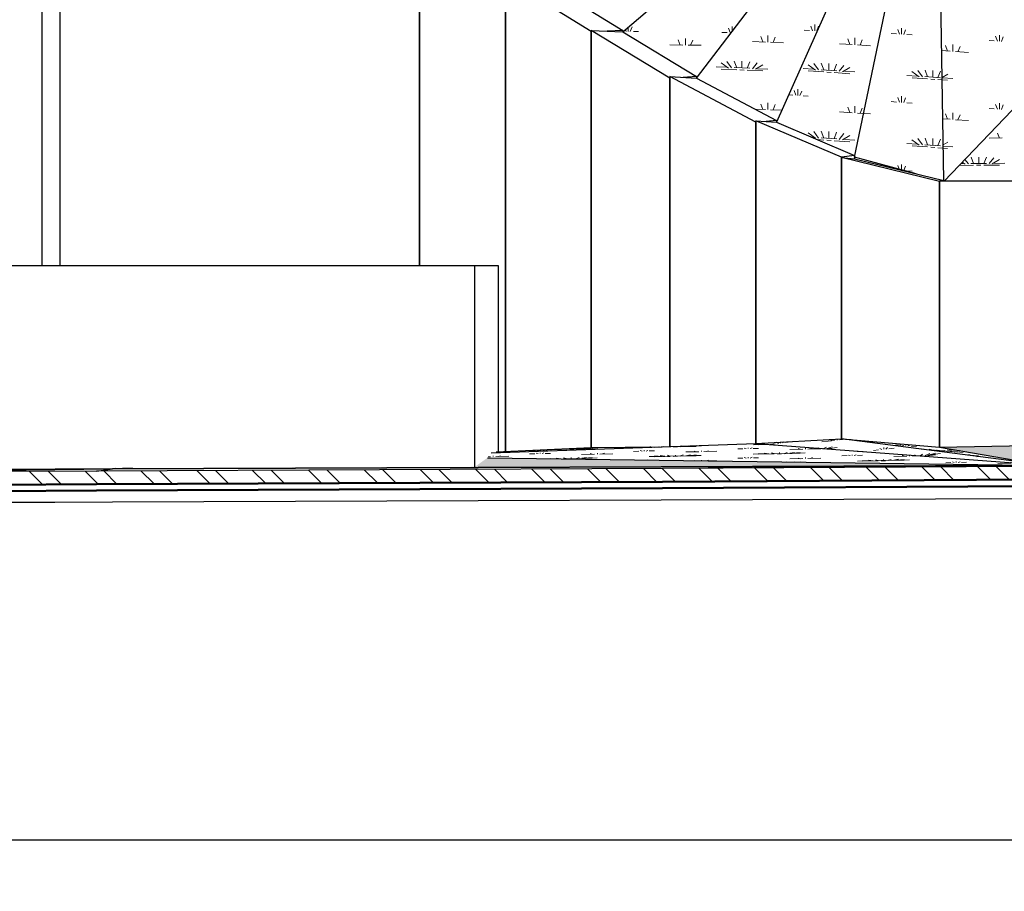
# Model space of a CAD drawing. Extents: x -805 to 3526, y -961 to 1039.
# Tile 107 of 256: x 288.45 to 294.46, y 28.26 to 33.58. Entities that reach past the tile are written whole.
import ezdxf

# ---------------------------------------------------------------- set-up
doc = ezdxf.new("R2010")
doc.units = 0
doc.linetypes.add('AUSGEZOGEN', pattern=[2, 1, 1])
doc.layers.get('0').update_dxf_attribs({"color": 251})
for name, color, linetype, lineweight in [('P-HP-Dorsten 2022 - Ansicht$0$VE22-087 - Bf_Dorsten-Hervest ModellRevit2021_rvt-1-Schnitt 8$0$A-FLOR', 192, 'Continuous', 9), ('P-HP-Dorsten 2022 - Ansicht$0$VE22-087 - Bf_Dorsten-Hervest ModellRevit2021_rvt-1-Schnitt 8$0$A-FLOR-FNSH', 192, 'Continuous', 35), ('P-HP-Dorsten 2022 - Ansicht$0$VE22-087 - Bf_Dorsten-Hervest ModellRevit2021_rvt-1-Schnitt 8$0$A-FLOR-PATT', 8, 'Continuous', 35), ('P-HP-Dorsten 2022 - Ansicht$0$VE22-087 - Bf_Dorsten-Hervest ModellRevit2021_rvt-1-Schnitt 8$0$A-GENM', 13, 'Continuous', 9), ('P-HP-Dorsten 2022 - Ansicht$0$VE22-087 - Bf_Dorsten-Hervest ModellRevit2021_rvt-1-Schnitt 8$0$A-WALL', 113, 'Continuous', 9), ('TTK-B-Bestand', 252, 'Continuous', 35), ('TTK-P-Treppe oben', 12, 'Continuous', 25), ('TTK-P-Treppe unten', 12, 'Continuous', 25)]:
    doc.layers.add(name, color=color, linetype=linetype, lineweight=lineweight)
for name, color, linetype in [('TTK-P-Bahnsteig', 12, 'Continuous'), ('TTK-P-TEXT', 12, 'AUSGEZOGEN'), ('TTK-P-Verm-ProVI', 112, 'Continuous')]:
    doc.layers.add(name, color=color, linetype=linetype)
doc.styles.add('AKG DIN 6776', font='AKG_DIN67.TTF')
doc.dimstyles.new('TTK$6', dxfattribs={"dimtxt": 2.5, "dimasz": 2.5, "dimexe": 3.5, "dimexo": 0.1, "dimgap": 1, "dimtad": 1, "dimzin": 0, "dimtxsty": 'AKG DIN 6776', "dimblk": 'OBLIQUE', "dimcen": -0.09, "dimdle": 3, "dimse1": 1, "dimse2": 1, "dimclrd": 256, "dimclre": 256, "dimclrt": 256, "dimadec": 3, "dimazin": 0, "dimtfac": 1, "dimtofl": 0, "dimtmove": 0, "dimatfit": 3, "dimldrblk": 'OBLIQUE', "dimfxl": 7, "dimfxlon": 1, "dimtolj": 1, "dimtzin": 0, "dimlwd": -1, "dimlwe": -1, "dimarcsym": 0})

# ---------------------------------------------------------------- blocks, each defined once
blk = doc.blocks.new('*D549')
at = {"layer": 'DEFPOINTS', "color": 0}
for p in [(1594.653, 36.7397), (1594.3062, 36.5752), (8.2233, 0)]:
    blk.add_point(p, dxfattribs=at)
at = {"layer": 'TTK-B-Bestand', "insert": (1594.1093, 36.9835), "char_height": 0.25, "attachment_point": 5, "style": 'AKG DIN 6776'}
blk.add_mtext('\\A1;36,588', dxfattribs=at)
blk = doc.blocks.new('_OBLIQUE')
at = {"color": 0, "linetype": 'ByBlock'}
blk.add_line((-0.5, -0.5), (0.5, 0.5), dxfattribs=at)
blk = doc.blocks.new('*D548')
at = {"layer": 'DEFPOINTS', "color": 0}
for p in [(1585.5366, 36.7706), (1585.0459, 36.614), (-0.8681, 0.0309)]:
    blk.add_point(p, dxfattribs=at)
at = {"layer": 'TTK-B-Bestand', "insert": (1585.0178, 37.0144), "char_height": 0.25, "attachment_point": 5, "style": 'AKG DIN 6776'}
blk.add_mtext('\\A1;36,621', dxfattribs=at)
blk = doc.blocks.new('*D547')
at = {"layer": 'DEFPOINTS', "color": 0}
for p in [(1244.5951, 35.6713), (1244.1853, 35.5313), (0, 0)]:
    blk.add_point(p, dxfattribs=at)
at = {"layer": 'TTK-P-Treppe unten', "insert": (1244.1389, 35.9152), "char_height": 0.25, "attachment_point": 5, "style": 'AKG DIN 6776', "bg_fill": 3, "box_fill_scale": 1.1, "bg_fill_color": 256, "bg_fill_true_color": 13158600, "bg_fill_transparency": 0}
blk.add_mtext('\\A1;35,53', dxfattribs=at)
blk = doc.blocks.new('*D546')
at = {"layer": 'DEFPOINTS', "color": 0}
for p in [(1248.9571, 37.4519), (1249.0816, 37.3335), (0, 0)]:
    blk.add_point(p, dxfattribs=at)
at = {"layer": 'TTK-P-Treppe unten', "insert": (1249.4133, 37.6958), "char_height": 0.25, "attachment_point": 5, "style": 'AKG DIN 6776'}
blk.add_mtext('\\A1;37,33', dxfattribs=at)
blk = doc.blocks.new('*D545')
at = {"layer": 'DEFPOINTS', "color": 0}
for p in [(1259.6018, 37.4765), (1259.6991, 37.3874), (0.198, 0.0396)]:
    blk.add_point(p, dxfattribs=at)
at = {"layer": 'TTK-P-Treppe unten', "insert": (1259.1455, 37.7204), "char_height": 0.25, "attachment_point": 5, "style": 'AKG DIN 6776'}
blk.add_mtext('\\A1;37,35', dxfattribs=at)
blk = doc.blocks.new('*D543')
at = {"layer": 'DEFPOINTS', "color": 0}
for p in [(859.6449, 36.5698), (860.128, 36.5698), (-0.7156, 0.0247)]:
    blk.add_point(p, dxfattribs=at)
at = {"layer": 'TTK-P-TEXT', "insert": (860.5843, 36.8136), "char_height": 0.25, "attachment_point": 5, "style": 'AKG DIN 6776'}
blk.add_mtext('\\A1;36,55', dxfattribs=at)
blk = doc.blocks.new('*D541')
at = {"layer": 'DEFPOINTS', "color": 0}
for p in [(868.7985, 36.6417), (869.2816, 36.6417), (8.438, 0.0966)]:
    blk.add_point(p, dxfattribs=at)
at = {"layer": 'TTK-B-Bestand', "insert": (869.7378, 36.8855), "char_height": 0.25, "attachment_point": 5, "style": 'AKG DIN 6776'}
blk.add_mtext('\\A1;36,55', dxfattribs=at)
blk = doc.blocks.new('*D540')
at = {"layer": 'DEFPOINTS', "color": 0}
for p in [(1239.4124, 37.4656), (1239.2481, 37.3256), (-4.9372, 1.7943)]:
    blk.add_point(p, dxfattribs=at)
at = {"layer": 'TTK-P-Treppe unten', "insert": (1238.8681, 37.7095), "char_height": 0.25, "attachment_point": 5, "style": 'AKG DIN 6776', "bg_fill": 3, "box_fill_scale": 1.1, "bg_fill_color": 256, "bg_fill_true_color": 13158600, "bg_fill_transparency": 0}
blk.add_mtext('\\A1;37,329', dxfattribs=at)
blk = doc.blocks.new('*D539')
at = {"layer": 'DEFPOINTS', "color": 0}
for p in [(303.4751, 35.7451), (303.9213, 35.7444), (0, 0)]:
    blk.add_point(p, dxfattribs=at)
at = {"layer": 'TTK-P-Treppe oben', "insert": (304.3775, 35.9883), "char_height": 0.25, "attachment_point": 5, "style": 'AKG DIN 6776'}
blk.add_mtext('\\A1;35,75', dxfattribs=at)
blk = doc.blocks.new('*D538')
at = {"layer": 'DEFPOINTS', "color": 0}
for p in [(1076.6395, 36.011), (1076.7895, 35.997), (0, 0)]:
    blk.add_point(p, dxfattribs=at)
at = {"layer": 'TTK-P-Treppe oben', "insert": (1076.1833, 36.2548), "char_height": 0.25, "attachment_point": 5, "style": 'AKG DIN 6776'}
blk.add_mtext('\\A1;36,00', dxfattribs=at)
blk = doc.blocks.new('P-HP-Dorsten 2022 - Ansicht$0$VE22-087 - Bf_Dorsten-Hervest ModellRevit2021_rvt-1-Schnitt 8$0$Metall-Kasten_variabel - Kasten-14655593-Schnitt 8')
at = {"layer": 'P-HP-Dorsten 2022 - Ansicht$0$VE22-087 - Bf_Dorsten-Hervest ModellRevit2021_rvt-1-Schnitt 8$0$A-GENM', "color": 250, "lineweight": 25}
for p, q in [((-52035.5, 32080.3), (-45552, 32080.3)), ((-45552, 32080.3), (-45409.6, 32080.3)), ((-45552, 30850.9), (-45552, 32080.3)), ((-45409.6, 32080.3), (-45409.6, 30943.4))]:
    blk.add_line(p, q, dxfattribs=at)

msp = doc.modelspace()

# ---------------------------------------------------------------- dimensions: what is measured, and where the dimension line sits
at = {"layer": 'TTK-B-Bestand', "color": 251}
for feature_location, offset, origin, text, picture, middle in [((1585.0459, 36.614), (0.4461, 0.1576), (-0.8681, 0.0309), '36,621', '*D548', (1585.0178, 37.0144)), ((1594.3062, 36.5752), (0.2947, 0.1656), (8.2233, 0), '36,588', '*D549', (1594.1093, 36.9835))]:
    dim = msp.add_ordinate_dim(feature_location=feature_location, offset=offset, dtype=0, origin=origin, text=text, dimstyle='TTK$6', override={"dimscale": 0, "dimdec": 3, "dimtmove": 1, "dimfxlon": 0}, dxfattribs=at)
    dim.commit()
    dim.dimension.update_dxf_attribs({"geometry": picture, "text_midpoint": middle})

# ---------------------------------------------------------------- next in the draw order: dimensions: what is measured, and where the dimension line sits
at = {"layer": 'TTK-P-Treppe unten', "color": 251}
dim = msp.add_ordinate_dim(feature_location=(1244.1853, 35.5313), offset=(0.4098, 0.14), dtype=0, origin=(0, 0), dimstyle='TTK$6', override={"dimscale": 0, "dimtfill": 1}, dxfattribs=at)
dim.commit()
dim.dimension.update_dxf_attribs({"geometry": '*D547', "text_midpoint": (1244.1389, 35.9152)})

# ---------------------------------------------------------------- next in the draw order: hatches: boundary and pattern name
at = {"layer": 'P-HP-Dorsten 2022 - Ansicht$0$VE22-087 - Bf_Dorsten-Hervest ModellRevit2021_rvt-1-Schnitt 8$0$A-FLOR-PATT', "lineweight": 9}
h = msp.add_hatch(dxfattribs=at)
h.set_pattern_fill('FP_57', color=251, scale=0.001, style=0, pattern_type=2)
h.set_pattern_definition([(6.775, (306.39288, 32.16624), (0.6304234, 0.1876972), [0.095228, -0.019046, 0.025394, -0.495188]), (6.775, (306.39288, 32.16624), (0.6304234, 0.1876972), [-0.139668, -0.019046, 0.095228, -0.380914]), (6.775, (306.36136, 32.16588), (0.6304234, 0.1876972), [0.063486, -0.047614, 0.095228, -0.428528]), (6.775, (306.36136, 32.16588), (0.6304234, 0.1876972), [-0.206328, -0.047614, 0.063486, -0.317428]), (6.775, (306.58201, 32.23722), (0.6304234, 0.1876972), [0.079357, -0.031743, 0.079357, -0.444399]), (6.775, (306.2668, 32.22233), (0.6304234, 0.1876972), [0.031743, -0.063486, 0.031743, -0.507885]), (90, (306.32984, 32.2298), (-0.630422, 0.037904), [0.010152, -0.10265]), (90, (306.51897, 32.1846), (-0.630422, 0.037904), [0.01128, -0.101522]), (90, (306.6766, 32.24845), (-0.630422, 0.037904), [0.01128, -0.101522]), (16.58, (306.60092, 32.19322), (5e-07, 0.1128022), [0.046512, -0.611261]), (176.559, (306.43701, 32.17374), (-0.6304229, -0.0748956), [0.044658, -0.586903]), (25.486, (306.58201, 32.19153), (2e-08, 0.1128028), [0.031233, -0.667148]), (39.846, (306.55049, 32.18835), (5.6e-07, 0.11280257), [0.019915, -0.801196]), (39.846, (306.70809, 32.2522), (5.6e-07, 0.11280257), [0.015932, -0.805179]), (39.846, (306.34245, 32.23132), (5.6e-07, 0.11280257), [0.01394, -0.807171]), (149.166, (306.48744, 32.18086), (4e-07, 0.1128028), [0.017807, -0.716388]), (149.166, (306.64505, 32.24471), (4e-07, 0.1128028), [0.014245, -0.71995]), (149.166, (306.31723, 32.22832), (4e-07, 0.1128028), [0.012465, -0.721731]), (166.555, (306.45592, 32.17655), (9e-07, 0.1128023), [0.028988, -0.619198])])
h.paths.add_polyline_path([(294.7218, 30.8586), (293.4631, 31.0223), (292.9403, 30.9943), (294.6931, 30.8608)])
h = msp.add_hatch(dxfattribs=at)
h.set_pattern_fill('FP_58', color=251, scale=0.001, style=0, pattern_type=2)
h.set_pattern_definition([(355.412, (305.945694, 29.928354), (0.6329628, -0.028271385), [0.09525, -0.01905, 0.0254, -0.01905, -0.476248]), (355.412, (305.945694, 29.928354), (0.6329628, -0.028271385), [-0.158749, 0.09525, -0.380998]), (355.412, (305.914045, 29.93157), (0.6329628, -0.028271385), [0.0635, -0.047625, 0.09525, -0.047625, -0.380998]), (355.412, (305.914045, 29.93157), (0.6329628, -0.028271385), [-0.253999, 0.0635, -0.317499]), (355.412, (306.135582, 29.9228), (0.6329628, -0.028271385), [0.079375, -0.03175, 0.079375, -0.444498]), (355.412, (305.8191, 29.952703), (0.6329628, -0.028271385), [0.03175, -0.0635, 0.03175, -0.507998]), (90, (305.8824, 29.9476), (-0.632962, 0.07332), [0.002027, -0.020495]), (90, (306.0723, 29.9189), (-0.632962, 0.07332), [0.002252, -0.02027]), (90, (306.2305, 29.9152), (-0.632962, 0.07332), [0.002252, -0.02027]), (357.442, (306.15457, 29.912042), (1.92e-07, 0.022522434), [0.044802, -0.588792]), (173.393, (305.99, 29.925249), (-0.632962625, 0.050792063), [0.045056, -0.592138]), (359.47937, (306.135582, 29.913678), (-3e-09, 0.02252193), [0.028308, -0.60468]), (3.552, (306.103934, 29.91633), (-3.53e-07, 0.022522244), [0.015381, -0.6188]), (3.552, (306.262175, 29.91264), (-3.53e-07, 0.022522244), [0.012305, -0.621876]), (3.552, (305.895057, 29.946607), (-3.53e-07, 0.022522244), [0.010767, -0.623414]), (167.452, (306.040638, 29.92141), (6e-08, 0.02252194), [0.015727, -0.632725]), (167.452, (306.198879, 29.91772), (6e-08, 0.02252194), [0.012582, -0.63587]), (167.452, (305.869738, 29.948639), (6e-08, 0.02252194), [0.011009, -0.637443]), (171.39, (306.00899, 29.923838), (-1.53e-07, 0.02252285), [0.02863, -0.611547])])
h.paths.add_polyline_path([(294.7218, 30.8586), (294.0614, 30.9704), (293.4631, 31.0223), (294.6972, 30.8618)])
h = msp.add_hatch(dxfattribs=at)
h.set_pattern_fill('FP_56', color=251, scale=0.001, style=0, pattern_type=2)
h.set_pattern_definition([(1.352, (306.2874, 31.076114), (0.63482225, 0.06372116), [0.09525, -0.01905, 0.0254, -0.01905, -0.476249]), (1.352, (306.2874, 31.076114), (0.63482225, 0.06372116), [-0.15875, 0.09525, -0.380999]), (1.352, (306.255657, 31.07683), (0.63482225, 0.06372116), [0.0635, -0.047625, 0.09525, -0.047625, -0.380999]), (1.352, (306.255657, 31.07683), (0.63482225, 0.06372116), [-0.254, 0.0635, -0.317499]), (1.352, (306.477844, 31.101565), (0.63482225, 0.06372116), [0.079375, -0.03175, 0.079375, -0.444499]), (1.352, (306.160433, 31.103824), (0.63482225, 0.06372116), [0.03175, -0.0635, 0.03175, -0.507999]), (90, (306.2239, 31.1053), (-0.634822, 0.03376), [0.004386, -0.044352]), (90, (306.41436, 31.0806), (-0.634822, 0.03376), [0.004874, -0.043864]), (90, (306.57307, 31.1038), (-0.634822, 0.03376), [0.004874, -0.043864]), (5.731, (306.49689, 31.08203), (5e-08, 0.04873862), [0.045114, -0.592898]), (176.956, (306.331835, 31.07814), (-0.6348222, -0.01498028), [0.044952, -0.590767]), (10.045, (306.477844, 31.081826), (2e-08, 0.0487381), [0.028832, -0.615873]), (18.299, (306.446103, 31.08132), (-7.3e-07, 0.04873843), [0.016217, -0.652416]), (18.299, (306.60481, 31.10456), (-7.3e-07, 0.04873843), [0.012973, -0.65566]), (18.299, (306.23661, 31.10562), (-7.3e-07, 0.04873843), [0.011352, -0.657281]), (164.172, (306.38262, 31.079823), (-6.9e-07, 0.0487381), [0.016004, -0.643838]), (164.172, (306.541327, 31.103063), (-6.9e-07, 0.0487381), [0.012803, -0.647039]), (164.172, (306.21122, 31.10502), (-6.9e-07, 0.0487381), [0.011202, -0.648639]), (172.596, (306.35088, 31.07883), (-3.4e-07, 0.04873842), [0.028629, -0.611531])])
h.paths.add_polyline_path([(294.7218, 30.8586), (298.2348, 31.0553), (294.0614, 30.9704), (294.7029, 30.8618)])
h = msp.add_hatch(dxfattribs=at)
h.set_pattern_fill('FP_61', color=251, scale=0.001, style=0, pattern_type=2)
h.set_pattern_definition([(1.378, (306.288694, 31.074817), (0.63481467, 0.07293332), [0.09525, -0.01905, 0.0254, -0.01905, -0.476249]), (1.378, (306.288694, 31.074817), (0.63481467, 0.07293332), [-0.15875, 0.09525, -0.380999]), (1.378, (306.25695, 31.075784), (0.63481467, 0.07293332), [0.0635, -0.047625, 0.09525, -0.047625, -0.380999]), (1.378, (306.25695, 31.075784), (0.63481467, 0.07293332), [-0.253999, 0.0635, -0.317499]), (1.378, (306.47914, 31.104194), (0.63481467, 0.07293332), [0.079375, -0.03175, 0.079375, -0.444499]), (1.378, (306.16173, 31.10809), (0.63481467, 0.07293332), [0.03175, -0.0635, 0.03175, -0.507999]), (90, (306.2252, 31.1096), (-0.634815, 0.042392), [0.00519, -0.052473]), (90, (306.41566, 31.0796), (-0.634815, 0.042392), [0.005766, -0.051897]), (90, (306.57436, 31.1065), (-0.634815, 0.042392), [0.005766, -0.051897]), (6.554, (306.49818, 31.08101), (3.8e-07, 0.05766289), [0.045183, -0.593807]), (176.18, (306.33313, 31.07704), (-0.63481512, -0.01527616), [0.044988, -0.59124]), (11.625, (306.47914, 31.08084), (-3.6e-07, 0.05766274), [0.028984, -0.619125]), (21.176, (306.447397, 31.080365), (2.7e-07, 0.05766276), [0.016511, -0.664273]), (21.176, (306.6061, 31.10725), (2.7e-07, 0.05766276), [0.013209, -0.667575]), (21.176, (306.23791, 31.109923), (2.7e-07, 0.05766276), [0.011558, -0.669227]), (161.259, (306.383916, 31.07884), (-3e-07, 0.05766338), [0.016259, -0.654098]), (161.259, (306.54262, 31.10572), (-3e-07, 0.05766338), [0.013007, -0.65735]), (161.259, (306.212516, 31.10931), (-3e-07, 0.05766338), [0.011381, -0.658976]), (171.043, (306.352175, 31.077786), (-2.3e-07, 0.05766321), [0.02874, -0.613911])])
h.paths.add_polyline_path([(294.7218, 30.8586), (292.9403, 30.9943), (291.3268, 30.9365), (291.3029, 30.9053), (294.6931, 30.859)])
h = msp.add_hatch(dxfattribs=at)
h.set_pattern_fill('FP_60', color=251, scale=0.001, style=0, pattern_type=2)
h.set_pattern_definition([(1.593, (306.291196, 31.293439), (0.634755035, 0.031161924), [0.09525, -0.01905, 0.0254, -0.01905, -0.47625]), (1.593, (306.291196, 31.293439), (0.634755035, 0.031161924), [-0.15875, 0.09525, -0.381]), (1.593, (306.259458, 31.292961), (0.634755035, 0.031161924), [0.0635, -0.047625, 0.09525, -0.047625, -0.381]), (1.593, (306.259458, 31.292961), (0.634755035, 0.031161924), [-0.254, 0.0635, -0.3175]), (1.593, (306.481622, 31.304545), (0.634755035, 0.031161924), [0.079375, -0.03175, 0.079375, -0.4445]), (1.593, (306.164245, 31.298418), (0.634755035, 0.031161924), [0.03175, -0.0635, 0.03175, -0.508]), (90, (306.2277, 31.3002), (-0.634754, -0.004148), [0.001216, -0.012294]), (90, (306.41815, 31.2974), (-0.634754, -0.004148), [0.001351, -0.012159]), (90, (306.57683, 31.3072), (-0.634754, -0.004148), [0.001351, -0.012159]), (2.811, (306.500665, 31.299536), (1.5e-08, 0.013509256), [0.044938, -0.590581]), (180.374, (306.335629, 31.294945), (-0.634754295, -0.017652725), [0.044885, -0.589883]), (4.026, (306.481622, 31.299074), (3.1e-08, 0.013509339), [0.028457, -0.607867]), (6.444, (306.449884, 31.298258), (-1.81e-07, 0.013509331), [0.015493, -0.623298]), (6.444, (306.608573, 31.308077), (-1.81e-07, 0.013509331), [0.012394, -0.626396]), (6.444, (306.240415, 31.300537), (-1.81e-07, 0.013509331), [0.010845, -0.627945]), (176.72, (306.386409, 31.296493), (-9.8e-08, 0.013509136), [0.01542, -0.620376]), (176.72, (306.545098, 31.306311), (-9.8e-08, 0.013509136), [0.012336, -0.62346]), (176.72, (306.215025, 31.299831), (-9.8e-08, 0.013509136), [0.010794, -0.625002]), (179.155, (306.354671, 31.295542), (1.1e-08, 0.013509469), [0.02839, -0.606433])])
h.paths.add_polyline_path([(291.3386, 30.9369), (292.3492, 30.9731), (291.9363, 30.9683), (291.3569, 30.9428)])
h = msp.add_hatch(dxfattribs=at)
h.set_pattern_fill('FP_1', color=251, scale=0.001, style=0, pattern_type=2)
h.set_pattern_definition([(135, (306.03982, 33.47778), (-0.171074, -0.171074), []), (135, (306.15387, 33.47778), (-0.171074, -0.171074), [])])
h.paths.add_polyline_path([(284.6673, 30.7231), (286.8242, 30.7328), (288.9166, 30.7453), (292.3718, 30.7602), (294.6929, 30.7734), (296.9457, 30.7829), (297.5717, 30.7864), (299.8456, 30.8356), (300.6081, 30.8408), (300.9706, 30.8285), (301.8218, 30.8181), (301.8218, 30.8981), (301.8073, 30.8981), (300.9706, 30.9085), (300.6081, 30.9208), (299.8456, 30.9156), (297.5717, 30.8664), (296.7403, 30.8618), (294.6931, 30.8534), (292.3721, 30.8402), (288.9168, 30.8253), (286.6343, 30.812), (284.6673, 30.8031)])
h = msp.add_hatch(dxfattribs=at)
h.set_pattern_fill('FP_62', color=251, scale=0.001, style=0, pattern_type=2)
h.set_pattern_definition([(0.4191, (306.249216, 30.902998), (0.63498283, 0.036659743), [0.09525, -0.01905, 0.0254, -0.01905, -0.47625]), (0.4191, (306.249216, 30.902998), (0.63498283, 0.036659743), [-0.15875, 0.09525, -0.381]), (0.4191, (306.217467, 30.903726), (0.63498283, 0.036659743), [0.0635, -0.047625, 0.09525, -0.047625, -0.381]), (0.4191, (306.217467, 30.903726), (0.63498283, 0.036659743), [-0.254, 0.0635, -0.3175]), (0.4191, (306.43971, 30.918158), (0.63498283, 0.036659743), [0.079375, -0.03175, 0.079375, -0.4445]), (0.4191, (306.12222, 30.922238), (0.63498283, 0.036659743), [0.03175, -0.0635, 0.03175, -0.508]), (90, (306.1857, 30.9227), (-0.634983, 0.02737), [0.002881, -0.029133]), (90, (306.3762, 30.9049), (-0.634983, 0.02737), [0.003201, -0.028813]), (90, (306.53496, 30.91885), (-0.634983, 0.02737), [0.003201, -0.028813]), (3.304, (306.45876, 30.90517), (-1e-07, 0.03201421), [0.044975, -0.591065]), (177.532, (306.293665, 30.903964), (-0.63498306, -0.004646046), [0.044942, -0.590631]), (6.173, (306.43971, 30.905192), (-5.6e-07, 0.03201457), [0.028563, -0.610123]), (11.804, (306.40796, 30.90512), (-1.3e-07, 0.03201499), [0.015733, -0.632968]), (11.804, (306.566707, 30.919087), (-1.3e-07, 0.03201499), [0.012587, -0.636115]), (11.804, (306.198417, 30.922796), (-1.3e-07, 0.03201499), [0.011013, -0.637688]), (169.001, (306.344463, 30.904655), (2.6e-08, 0.03201408), [0.015689, -0.631176]), (169.001, (306.50321, 30.918622), (2.6e-08, 0.03201408), [0.012551, -0.634314]), (169.001, (306.173018, 30.92261), (2.6e-08, 0.03201408), [0.010982, -0.635883]), (174.657, (306.312714, 30.904263), (8.3e-08, 0.03201409), [0.028521, -0.609232])])
h.paths.add_polyline_path([(289.0146, 30.8376), (294.6931, 30.859), (291.3029, 30.9053), (291.2268, 30.8509), (289.1366, 30.8431), (289.0724, 30.8402)])
h = msp.add_hatch(dxfattribs=at)
h.set_pattern_fill('FP_64', color=63, scale=0.001, style=0, pattern_type=2)
h.set_pattern_definition([(1.092, (306.27508, 31.132654), (0.634884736, 0.029046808), [0.09525, -0.01905, 0.0254, -0.01905, -0.47625]), (1.092, (306.27508, 31.132654), (0.634884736, 0.029046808), [-0.15875, 0.09525, -0.381]), (1.092, (306.243337, 31.132557), (0.634884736, 0.029046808), [0.0635, -0.047625, 0.09525, -0.047625, -0.381]), (1.092, (306.243337, 31.132557), (0.634884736, 0.029046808), [-0.254, 0.0635, -0.3175]), (1.092, (306.465546, 31.143569), (0.634884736, 0.029046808), [0.079375, -0.03175, 0.079375, -0.4445]), (1.092, (306.148104, 31.14091), (0.634884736, 0.029046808), [0.03175, -0.0635, 0.03175, -0.508]), (90, (306.2116, 31.1421), (-0.634885, 0.004848), [0.001525, -0.01542]), (90, (306.40206, 31.1356), (-0.634885, 0.004848), [0.001695, -0.015251]), (90, (306.5608, 31.1454), (-0.634885, 0.004848), [0.001695, -0.015251]), (2.619, (306.484593, 31.136985), (2.9e-08, 0.016945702), [0.04494, -0.590609]), (179.562, (306.319523, 31.13384), (-0.634884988, -0.012091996), [0.044894, -0.590009]), (4.143, (306.465546, 31.136707), (-2.28e-07, 0.016945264), [0.028467, -0.608081]), (7.171, (306.433802, 31.136186), (-3.28e-07, 0.016945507), [0.01552, -0.62437]), (7.171, (306.592523, 31.145989), (-3.28e-07, 0.016945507), [0.012416, -0.627474]), (7.171, (306.22429, 31.142362), (-3.28e-07, 0.016945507), [0.010864, -0.629026]), (174.988, (306.370314, 31.134977), (-5.39e-07, 0.016945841), [0.015457, -0.621865]), (174.988, (306.529035, 31.144779), (-5.39e-07, 0.016945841), [0.012366, -0.624956]), (174.988, (306.198895, 31.141878), (-5.39e-07, 0.016945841), [0.01082, -0.626502]), (178.034, (306.338569, 31.134287), (-1.8e-08, 0.016944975), [0.02841, -0.606849])])
h.paths.add_polyline_path([(288.8152, 30.8368), (289.0146, 30.8376), (289.0338, 30.8406), (288.8579, 30.8376)])
h = msp.add_hatch(dxfattribs=at)
h.set_pattern_fill('FP_63', color=63, scale=0.001, style=0, pattern_type=2)
h.set_pattern_definition([(1.507, (306.288771, 31.259787), (0.634780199, 0.032752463), [0.09525, -0.01905, 0.0254, -0.01905, -0.47625]), (1.507, (306.288771, 31.259787), (0.634780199, 0.032752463), [-0.15875, 0.09525, -0.381]), (1.507, (306.257032, 31.259434), (0.634780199, 0.032752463), [0.0635, -0.047625, 0.09525, -0.047625, -0.381]), (1.507, (306.257032, 31.259434), (0.634780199, 0.032752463), [-0.254, 0.0635, -0.3175]), (1.507, (306.479205, 31.271698), (0.634780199, 0.032752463), [0.079375, -0.03175, 0.079375, -0.4445]), (1.507, (306.161815, 31.266561), (0.634780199, 0.032752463), [0.03175, -0.0635, 0.03175, -0.508]), (90, (306.2253, 31.2682), (-0.63478, -0.000643), [0.001445, -0.014608]), (90, (306.4157, 31.2636), (-0.63478, -0.000643), [0.001605, -0.014448]), (90, (306.5744, 31.2742), (-0.63478, -0.000643), [0.001605, -0.014448]), (2.953, (306.498249, 31.265618), (5.5e-08, 0.01605332), [0.044945, -0.590679]), (180.058, (306.333206, 31.261277), (-0.634780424, -0.016695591), [0.044886, -0.589895]), (4.396, (306.479205, 31.265197), (-4.69e-07, 0.016053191), [0.028472, -0.608181]), (7.264, (306.447466, 31.264442), (2.55e-07, 0.016052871), [0.01552, -0.624395]), (7.264, (306.606161, 31.275037), (2.55e-07, 0.016052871), [0.012416, -0.627499]), (7.264, (306.237989, 31.268565), (2.55e-07, 0.016052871), [0.010864, -0.629051]), (175.719, (306.383988, 31.262773), (3.08e-07, 0.016052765), [0.015439, -0.621117]), (175.719, (306.542683, 31.273368), (3.08e-07, 0.016052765), [0.012351, -0.624205]), (175.719, (306.212598, 31.267897), (3.08e-07, 0.016052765), [0.010807, -0.625749]), (178.609, (306.352249, 31.261858), (9.2e-08, 0.016052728), [0.028397, -0.60657])])
h.paths.add_polyline_path([(289.0146, 30.8376), (289.1366, 30.8431), (289.0313, 30.8402)])

# ---------------------------------------------------------------- next in the draw order: linework, layer by layer
at = {"layer": 'P-HP-Dorsten 2022 - Ansicht$0$VE22-087 - Bf_Dorsten-Hervest ModellRevit2021_rvt-1-Schnitt 8$0$A-FLOR', "color": 251, "lineweight": 25}
for p, q in [((292.1303, 33.5079), (294.045, 35.1476)), ((292.5793, 33.2237), (294.045, 35.1476)), ((294.045, 35.1476), (293.0677, 32.9561)), ((293.5436, 32.7411), (294.045, 35.1476)), ((294.0884, 32.5986), (294.045, 35.1476)), ((296.1793, 34.7805), (294.0896, 32.5953)), ((293.5436, 32.7411), (293.5436, 32.7318)), ((293.9187, 32.64), (293.5436, 32.7411)), ((292.9403, 30.9943), (293.4631, 31.0223)), ((294.7218, 30.8586), (293.4631, 31.0223)), ((293.4631, 31.0223), (294.0614, 30.9704)), ((294.0614, 30.9704), (298.2348, 31.0553)), ((291.3268, 30.9365), (292.9403, 30.9943)), ((291.3569, 30.9428), (291.9363, 30.9683)), ((291.9363, 30.9683), (292.3492, 30.9731)), ((292.9403, 30.9943), (294.7218, 30.8586)), ((294.0614, 30.9704), (294.7218, 30.8586)), ((291.3029, 30.9053), (294.7218, 30.8586)), ((284.2119, 30.8199), (289.0146, 30.8376)), ((289.0146, 30.8376), (284.2119, 30.8199)), ((286.8244, 30.8128), (289.0146, 30.8376)), ((288.9168, 30.8253), (289.0146, 30.8376)), ((289.0146, 30.8376), (294.7218, 30.8586)), ((294.7218, 30.8586), (289.0146, 30.8376)), ((289.1366, 30.8431), (289.0146, 30.8376)), ((289.0338, 30.8406), (289.0146, 30.8376)), ((294.7218, 30.8586), (292.3721, 30.8402)), ((289.0146, 30.6376), (294.7218, 30.6586)), ((284.2119, 30.6199), (289.0146, 30.6376)), ((285.6266, 30.6149), (289.0146, 30.6376))]:
    msp.add_line(p, q, dxfattribs=at)
at = {"layer": 'P-HP-Dorsten 2022 - Ansicht$0$VE22-087 - Bf_Dorsten-Hervest ModellRevit2021_rvt-1-Schnitt 8$0$A-FLOR-FNSH', "color": 251, "lineweight": 25}
for p, q in [((288.9168, 30.8253), (286.8244, 30.8128)), ((292.3721, 30.8402), (288.9168, 30.8253)), ((294.6931, 30.8534), (292.3721, 30.8402))]:
    msp.add_line(p, q, dxfattribs=at)
at = {"layer": 'P-HP-Dorsten 2022 - Ansicht$0$VE22-087 - Bf_Dorsten-Hervest ModellRevit2021_rvt-1-Schnitt 8$0$A-FLOR-FNSH', "color": 251, "lineweight": 50}
for p, q in [((292.3718, 30.7602), (294.6928, 30.7734)), ((286.8242, 30.7328), (288.9166, 30.7453)), ((286.8244, 30.6928), (288.9168, 30.7053)), ((288.9166, 30.7453), (292.3719, 30.7602)), ((288.9168, 30.7053), (292.3721, 30.7202)), ((292.3721, 30.7202), (294.6931, 30.7334))]:
    msp.add_line(p, q, dxfattribs=at)
at = {"layer": 'P-HP-Dorsten 2022 - Ansicht$0$VE22-087 - Bf_Dorsten-Hervest ModellRevit2021_rvt-1-Schnitt 8$0$A-FLOR-PATT', "color": 251, "linetype": 'Continuous', "lineweight": 9}
for p, q in [((292.1624, 33.5099), (292.1624, 33.5354)), ((292.1751, 33.5097), (292.1859, 33.5369)), ((292.7847, 33.5031), (292.7739, 33.5305)), ((292.7974, 33.51), (292.7974, 33.5392)), ((293.2876, 33.5142), (293.2768, 33.5427)), ((293.3003, 33.5138), (293.3003, 33.5509)), ((293.313, 33.5134), (293.3238, 33.5409)), ((293.831, 33.4924), (293.831, 33.5298)), ((292.1498, 33.51), (292.1455, 33.5209)), ((292.1942, 33.5096), (292.2259, 33.5092)), ((292.7339, 33.5037), (292.7656, 33.5034)), ((292.9833, 33.4454), (292.971, 33.4779)), ((293.015, 33.4442), (293.015, 33.4854)), ((293.0468, 33.4429), (293.0591, 33.4743)), ((293.2369, 33.5166), (293.2686, 33.5152)), ((293.5455, 33.4283), (293.5455, 33.4699)), ((293.7678, 33.4967), (293.7994, 33.4946)), ((293.8183, 33.4933), (293.8076, 33.5223)), ((293.8436, 33.4915), (293.8544, 33.519)), ((293.8627, 33.4904), (293.8943, 33.4883)), ((294.4149, 33.4507), (294.4042, 33.4798)), ((294.4276, 33.4498), (294.4276, 33.4872)), ((294.4402, 33.4488), (294.451, 33.4763)), ((292.4164, 33.4269), (292.4958, 33.426)), ((292.4799, 33.4261), (292.4676, 33.4574)), ((292.5117, 33.4258), (292.5117, 33.466)), ((292.5275, 33.4257), (292.6069, 33.4248)), ((292.5433, 33.4255), (292.5557, 33.4565)), ((292.92, 33.4484), (292.9992, 33.4449)), ((293.0309, 33.4434), (293.1101, 33.4399)), ((293.4507, 33.4347), (293.5297, 33.4294)), ((293.5138, 33.4304), (293.5016, 33.4635)), ((293.5613, 33.4273), (293.6404, 33.422)), ((293.5771, 33.4261), (293.5894, 33.4576)), ((294.1116, 33.39), (294.0993, 33.4232)), ((294.1432, 33.3877), (294.1432, 33.4293)), ((294.1748, 33.3853), (294.1871, 33.4167)), ((294.3643, 33.4544), (294.3959, 33.4521)), ((294.0749, 33.3927), (294.1274, 33.3888)), ((294.159, 33.3865), (294.238, 33.3806)), ((292.6981, 33.2936), (292.7615, 33.2907)), ((292.7742, 33.2861), (292.7293, 33.3172)), ((292.7932, 33.2873), (292.7649, 33.3254)), ((292.809, 33.2886), (292.9041, 33.2843)), ((292.8249, 33.2877), (292.8095, 33.3284)), ((292.8566, 33.2865), (292.8566, 33.3277)), ((292.8883, 33.2852), (292.9037, 33.3245)), ((292.9199, 33.2815), (292.9483, 33.3171)), ((292.939, 33.2787), (292.9838, 33.3058)), ((293.3051, 33.2739), (293.2604, 33.3063)), ((293.3241, 33.2746), (293.2958, 33.3137)), ((293.3557, 33.2746), (293.3404, 33.316)), ((293.3874, 33.2725), (293.3874, 33.3141)), ((293.419, 33.2703), (293.4343, 33.3097)), ((293.4506, 33.2661), (293.4789, 33.3014)), ((293.4696, 33.263), (293.5144, 33.2894)), ((292.7298, 33.2798), (292.8249, 33.2755)), ((292.8439, 33.2747), (292.8693, 33.2735)), ((292.8883, 33.2727), (292.9834, 33.2685)), ((292.9517, 33.2822), (293.015, 33.2794)), ((293.2292, 33.2831), (293.2925, 33.2789)), ((293.2609, 33.2686), (293.3558, 33.2622)), ((293.3399, 33.2757), (293.4348, 33.2694)), ((293.3747, 33.2609), (293.4, 33.2592)), ((293.419, 33.258), (293.5139, 33.2516)), ((293.4823, 33.2662), (293.5455, 33.262)), ((293.8626, 33.2408), (293.9259, 33.2366)), ((293.9385, 33.2316), (293.8938, 33.2639)), ((293.9575, 33.2322), (293.9292, 33.2713)), ((293.9733, 33.2334), (294.0682, 33.2271)), ((293.9891, 33.2323), (293.9738, 33.2737)), ((294.0208, 33.2302), (294.0208, 33.2718)), ((294.0524, 33.228), (294.0677, 33.2673)), ((294.0777, 33.2289), (294.1121, 33.249)), ((293.8943, 33.2262), (293.9892, 33.2199)), ((294.0081, 33.2186), (294.0334, 33.2169)), ((294.0524, 33.2157), (294.0779, 33.214)), ((294.0779, 33.2136), (294.1115, 33.2111)), ((294.08, 33.226), (294.1432, 33.2213)), ((293.142, 33.1226), (293.166, 33.121)), ((293.1849, 33.1196), (293.1742, 33.1486)), ((293.1976, 33.1188), (293.1976, 33.1563)), ((293.2102, 33.1179), (293.221, 33.1454)), ((293.2292, 33.1168), (293.2609, 33.1146)), ((293.831, 33.0764), (293.831, 33.1139)), ((292.9833, 33.0335), (292.971, 33.0661)), ((293.015, 33.0323), (293.015, 33.0735)), ((293.0468, 33.031), (293.0591, 33.0624)), ((293.5138, 33.0144), (293.5016, 33.0475)), ((293.5455, 33.0123), (293.5455, 33.0539)), ((293.7678, 33.0807), (293.7994, 33.0786)), ((293.8183, 33.0773), (293.8076, 33.1063)), ((293.8436, 33.0756), (293.8544, 33.1031)), ((293.8627, 33.0744), (293.8943, 33.0723)), ((294.4149, 33.0348), (294.4042, 33.0639)), ((294.4276, 33.0339), (294.4276, 33.0713)), ((294.4402, 33.0329), (294.451, 33.0604)), ((292.9338, 33.0359), (292.9992, 33.033)), ((293.0309, 33.0316), (293.0999, 33.0285)), ((293.4507, 33.0187), (293.5297, 33.0135)), ((293.5613, 33.0113), (293.5994, 33.0088)), ((293.5771, 33.0102), (293.5894, 33.0416)), ((293.5994, 33.0088), (293.6413, 33.006)), ((294.1116, 32.9741), (294.0993, 33.0073)), ((294.1432, 32.9718), (294.1432, 33.0134)), ((294.1748, 32.9694), (294.1871, 33.0008)), ((294.3643, 33.0385), (294.3959, 33.0362)), ((294.082, 32.9763), (294.1274, 32.9729)), ((294.159, 32.9706), (294.238, 32.9647)), ((293.3051, 32.8579), (293.2604, 32.8903)), ((293.3241, 32.8586), (293.2958, 32.8977)), ((293.3557, 32.8586), (293.3404, 32.9)), ((293.3874, 32.8565), (293.3874, 32.8981)), ((293.419, 32.8544), (293.4343, 32.8937)), ((293.4506, 32.8501), (293.4789, 32.8854)), ((293.4696, 32.847), (293.5143, 32.8734)), ((294.4284, 32.8588), (294.4161, 32.8888)), ((293.2838, 32.8635), (293.2925, 32.8629)), ((293.3183, 32.8487), (293.3558, 32.8462)), ((293.3399, 32.8598), (293.4348, 32.8534)), ((293.3747, 32.845), (293.4, 32.8433)), ((293.419, 32.842), (293.5139, 32.8357)), ((293.4823, 32.8502), (293.5455, 32.846)), ((293.8626, 32.8248), (293.9259, 32.8206)), ((293.9385, 32.8156), (293.8938, 32.848)), ((293.8943, 32.8103), (293.9892, 32.8039)), ((293.9575, 32.8163), (293.9292, 32.8554)), ((293.9733, 32.8175), (294.0682, 32.8111)), ((293.9891, 32.8164), (293.9738, 32.8578)), ((294.0208, 32.8142), (294.0208, 32.8558)), ((294.0524, 32.8121), (294.0677, 32.8514)), ((294.084, 32.8079), (294.0848, 32.8089)), ((294.0847, 32.8171), (294.1121, 32.8331)), ((294.0848, 32.8097), (294.1432, 32.8054)), ((294.3649, 32.8587), (294.4442, 32.8589)), ((294.0081, 32.8027), (294.0334, 32.801)), ((294.0524, 32.7997), (294.085, 32.7975)), ((294.085, 32.7972), (294.1115, 32.7952)), ((293.816, 32.6677), (293.8076, 32.6904)), ((293.831, 32.6636), (293.831, 32.6979)), ((293.8439, 32.6602), (293.8544, 32.6871)), ((294.1819, 32.6919), (294.2696, 32.6921)), ((294.1931, 32.7035), (294.2061, 32.7035)), ((294.2188, 32.6997), (294.2002, 32.711)), ((294.2379, 32.7016), (294.2163, 32.7278)), ((294.2537, 32.7037), (294.349, 32.704)), ((294.2697, 32.7037), (294.2543, 32.7412)), ((294.2887, 32.6922), (294.3141, 32.6923)), ((294.3014, 32.7038), (294.3014, 32.7425)), ((294.3331, 32.6923), (294.4284, 32.6926)), ((294.3332, 32.7039), (294.3486, 32.7414)), ((294.3649, 32.7022), (294.3933, 32.7368)), ((294.3839, 32.7002), (294.4288, 32.7277)), ((294.3966, 32.7041), (294.4601, 32.7043)), ((293.8627, 32.6585), (293.8943, 32.6564))]:
    msp.add_line(p, q, dxfattribs=at)
at = {"layer": 'P-HP-Dorsten 2022 - Ansicht$0$VE22-087 - Bf_Dorsten-Hervest ModellRevit2021_rvt-1-Schnitt 8$0$A-WALL', "color": 251, "lineweight": 25}
for p, q in [((288.5831, 35.2348), (288.5831, 32.0803)), ((288.6936, 34.6753), (288.6936, 32.0803)), ((290.8877, 34.223), (290.8877, 32.0803)), ((290.8877, 32.0803), (290.8877, 34.2087)), ((291.9363, 33.5082), (291.4126, 33.8325)), ((291.4126, 33.8325), (291.4126, 30.9453)), ((291.4126, 30.9453), (291.4126, 33.8253)), ((291.6299, 33.8256), (292.1303, 33.5157)), ((292.4155, 33.2234), (291.9363, 33.516)), ((291.9363, 33.516), (291.9363, 30.9683)), ((291.9363, 33.516), (292.1303, 33.5079)), ((291.9363, 30.9683), (291.9363, 33.5082)), ((292.1303, 33.5157), (292.0333, 33.512)), ((292.1303, 33.5157), (292.1303, 33.5079)), ((292.1303, 33.5079), (292.5793, 33.2336)), ((292.9403, 32.9555), (292.4155, 33.2334)), ((292.4155, 33.2334), (292.4155, 30.9755)), ((292.4155, 33.2334), (292.5793, 33.2237)), ((292.5793, 33.2336), (292.4974, 33.2285)), ((292.5793, 33.2336), (292.5793, 33.2237)), ((292.4155, 30.9755), (292.4155, 33.2234)), ((292.5793, 33.2237), (293.0674, 32.9652)), ((293.4631, 32.7408), (292.9403, 32.9645)), ((292.9403, 32.9645), (292.9403, 30.9943)), ((292.9403, 32.9645), (293.0674, 32.9561)), ((292.9403, 30.9943), (292.9403, 32.9555)), ((293.0674, 32.9652), (293.0038, 32.9603)), ((293.0674, 32.9652), (293.0674, 32.9561)), ((293.0674, 32.9561), (293.5436, 32.7523)), ((293.5436, 32.7523), (293.4631, 32.7408)), ((293.5436, 32.7523), (293.5436, 32.7318)), ((293.4631, 31.0223), (293.4631, 32.7408)), ((294.0614, 32.5923), (293.4631, 32.7388)), ((293.4631, 32.7388), (293.4631, 31.0223)), ((293.4631, 32.7388), (293.5436, 32.7318)), ((293.5436, 32.7318), (294.0885, 32.5984)), ((298.2357, 32.5953), (294.0614, 32.5953)), ((294.0614, 32.5953), (294.0614, 30.9704)), ((294.0614, 30.9704), (294.0614, 32.5923)), ((294.0885, 32.5984), (294.0749, 32.5953)), ((294.0885, 32.5984), (294.0885, 32.5953))]:
    msp.add_line(p, q, dxfattribs=at)

# ---------------------------------------------------------------- next in the draw order: block references
at = {"layer": 'P-HP-Dorsten 2022 - Ansicht$0$VE22-087 - Bf_Dorsten-Hervest ModellRevit2021_rvt-1-Schnitt 8$0$A-GENM', "color": 251, "lineweight": 25, "xscale": 0.001, "yscale": 0.001, "zscale": 0.001}
msp.add_blockref('P-HP-Dorsten 2022 - Ansicht$0$VE22-087 - Bf_Dorsten-Hervest ModellRevit2021_rvt-1-Schnitt 8$0$Metall-Kasten_variabel - Kasten-14655593-Schnitt 8', (336.7788, 0), dxfattribs=at)

# ---------------------------------------------------------------- next in the draw order: dimensions: what is measured, and where the dimension line sits
at = {"layer": 'TTK-B-Bestand', "color": 251}
dim = msp.add_ordinate_dim(feature_location=(868.7985, 36.6417), offset=(0.4831, 0), dtype=0, origin=(8.438, 0.0966), dimstyle='TTK$6', override={"dimscale": 0, "dimfxlon": 0}, dxfattribs=at)
dim.commit()
dim.dimension.update_dxf_attribs({"geometry": '*D541', "text_midpoint": (869.7378, 36.8855)})
at = {"layer": 'TTK-P-TEXT', "color": 251}
dim = msp.add_ordinate_dim(feature_location=(859.6449, 36.5698), offset=(0.4831, 0), dtype=0, origin=(-0.7156, 0.0247), dimstyle='TTK$6', override={"dimscale": 0, "dimfxlon": 0}, dxfattribs=at)
dim.commit()
dim.dimension.update_dxf_attribs({"geometry": '*D543', "text_midpoint": (860.5843, 36.8136)})
at = {"layer": 'TTK-P-Treppe unten', "color": 251}
for feature_location, offset, origin, picture, middle in [((1249.0816, 37.3335), (-0.1245, 0.1184), (0, 0), '*D546', (1249.4133, 37.6958)), ((1259.6991, 37.3874), (-0.0973, 0.0891), (0.198, 0.0396), '*D545', (1259.1455, 37.7204))]:
    dim = msp.add_ordinate_dim(feature_location=feature_location, offset=offset, dtype=0, origin=origin, dimstyle='TTK$6', override={"dimscale": 0}, dxfattribs=at)
    dim.commit()
    dim.dimension.update_dxf_attribs({"geometry": picture, "text_midpoint": middle})

# ---------------------------------------------------------------- next in the draw order: dimensions: what is measured, and where the dimension line sits
dim = msp.add_ordinate_dim(feature_location=(1239.2481, 37.3256), offset=(0.1119, 0.1412), dtype=0, origin=(-4.9372, 1.7943), text='37,329', dimstyle='TTK$6', override={"dimscale": 0, "dimtfill": 1}, dxfattribs=at)
dim.commit()
dim.dimension.update_dxf_attribs({"geometry": '*D540', "text_midpoint": (1238.8681, 37.7095)})

# ---------------------------------------------------------------- next in the draw order: linework, layer by layer
at = {"layer": 'TTK-P-Bahnsteig', "color": 251}
msp.add_circle((473.7851, 39.1322), 1000, dxfattribs=at)
at = {"layer": 'TTK-P-Verm-ProVI', "color": 251}
msp.add_lwpolyline([(285.6323, 28.5732), (315.4988, 28.5732), (315.4988, 41.857), (285.6323, 41.857)], close=True, dxfattribs=at)

# ---------------------------------------------------------------- next in the draw order: dimensions: what is measured, and where the dimension line sits
at = {"layer": 'TTK-P-Treppe oben', "color": 251}
for feature_location, offset, picture, middle in [((1076.7895, 35.997), (-0.15, 0.014), '*D538', (1076.1833, 36.2548)), ((303.4751, 35.7451), (0.4462, -0.0007), '*D539', (304.3775, 35.9883))]:
    dim = msp.add_ordinate_dim(feature_location=feature_location, offset=offset, dtype=0, origin=(0, 0), dimstyle='TTK$6', override={"dimscale": 0}, dxfattribs=at)
    dim.commit()
    dim.dimension.update_dxf_attribs({"geometry": picture, "text_midpoint": middle})

doc.saveas('drawing.dxf')
